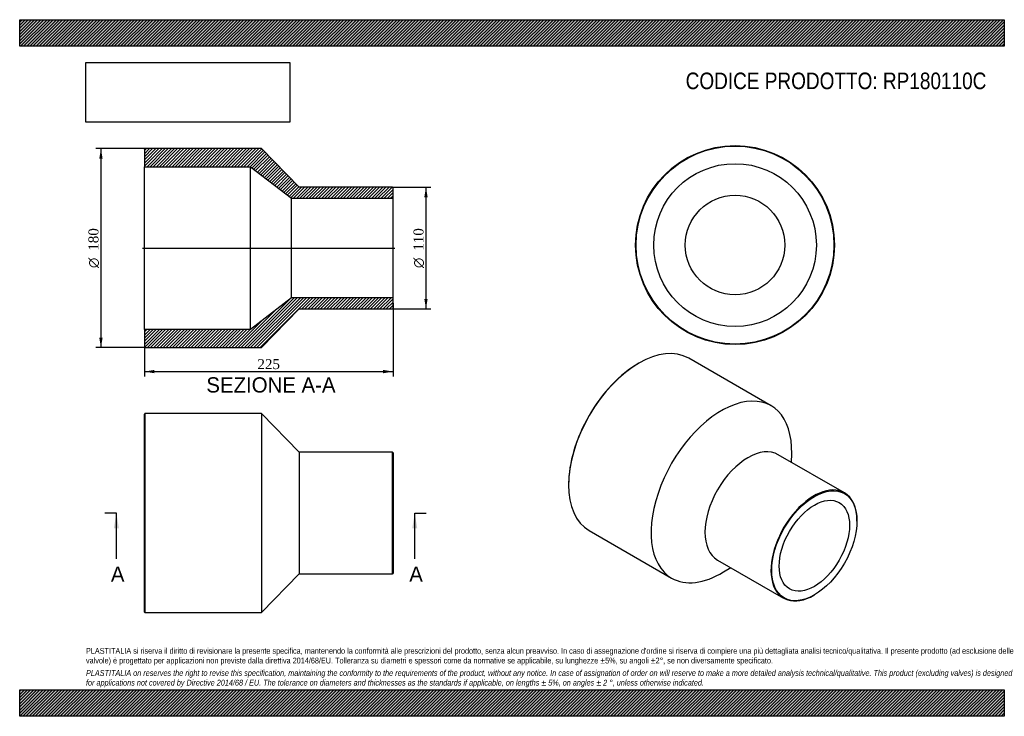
# Model space of a CAD drawing. Header units: millimetres. Extents: x 0 to 891, y 0 to 630.
import ezdxf
from ezdxf.enums import TextEntityAlignment as Align
from ezdxf.lldxf.tags import DXFTag

# ---------------------------------------------------------------- set-up
doc = ezdxf.new("R2010")
doc.units = ezdxf.units.MM
doc.header["$LTSCALE"] = 3
for name, color, linetype in [('Default', 7, 'Continuous'), ('DV4_Default', 7, 'Continuous'), ('RP180110C', 7, 'Continuous')]:
    doc.layers.add(name, color=color, linetype=linetype)
doc.styles.add('SEACAD_Solid_Edge_ANSI', font='seans.ttf')
doc.styles.add('SEACAD_Solid_Edge_ANSI1_Symbols', font='semeca1.ttf')
doc.styles.add('SEACAD_Times_New_Roman', font='times.ttf')
tags = doc.linetypes.add('CENTER2', pattern=[28.575, 19.05, -3.175, 3.175, -3.175]).pattern_tags.tags
tags[10:11] = [DXFTag(74, 4), DXFTag(75, 0), DXFTag(340, '0'), DXFTag(46, 0.0), DXFTag(50, 0.0), DXFTag(44, 0.0), DXFTag(45, 0.0)]
tags[8:9] = [DXFTag(74, 4), DXFTag(75, 0), DXFTag(340, '0'), DXFTag(46, 0.0), DXFTag(50, 0.0), DXFTag(44, 0.0), DXFTag(45, 0.0)]
tags[6:7] = [DXFTag(74, 4), DXFTag(75, 0), DXFTag(340, '0'), DXFTag(46, 0.0), DXFTag(50, 0.0), DXFTag(44, 0.0), DXFTag(45, 0.0)]
tags[4:5] = [DXFTag(74, 4), DXFTag(75, 0), DXFTag(340, '0'), DXFTag(46, 0.0), DXFTag(50, 0.0), DXFTag(44, 0.0), DXFTag(45, 0.0)]
doc.dimstyles.new('ANSImm', dxfattribs={"dimtxt": 9, "dimasz": 9, "dimexe": 4.5, "dimexo": 0, "dimgap": 2.25, "dimtad": 1, "dimdsep": 46, "dimtxsty": 'SEACAD_Times_New_Roman', "dimblk1": '_SE_FILLED', "dimblk2": '_SE_FILLED', "dimsah": 1, "dimcen": 4.5, "dimazin": 0, "dimtfac": 0.85, "dimtdec": 3, "dimtofl": 0, "dimtmove": 0, "dimatfit": 3, "dimfxl": 1, "dimarcsym": 0})
picture_1 = doc.add_image_def('image1.jpg', size_in_pixel=(4302, 1260))

# ---------------------------------------------------------------- blocks, each defined once
blk = doc.blocks.new('SE')
at = {"layer": 'RP180110C', "color": 7, "linetype": 'Continuous'}
for p, q in [((113.36, 273.75), (112.86, 273.25)), ((112.86, 94.25), (112.86, 273.25)), ((113.36, 273.75), (113.36, 93.75)), ((218.86, 273.75), (113.36, 273.75)), ((218.86, 273.75), (218.86, 93.75)), ((252.86, 238.75), (218.86, 273.75)), ((252.86, 238.75), (252.86, 128.75)), ((337.36, 238.75), (252.86, 238.75)), ((337.36, 128.75), (337.36, 238.75)), ((337.86, 238.25), (337.36, 238.75)), ((337.86, 238.25), (337.86, 129.25)), ((218.86, 93.75), (252.86, 128.75)), ((252.86, 128.75), (337.36, 128.75)), ((337.36, 128.75), (337.86, 129.25)), ((112.86, 94.25), (113.36, 93.75)), ((113.36, 93.75), (218.86, 93.75))]:
    blk.add_line(p, q, dxfattribs=at)
blk = doc.blocks.new('SE1')
at = {"layer": 'RP180110C', "color": 7, "linetype": 'Continuous'}
for p, q in [((679.97, 280.81), (605.37, 323.88)), ((560.37, 319.42), (560.01, 319.21)), ((746.26, 202.12), (686.51, 236.61)), ((698.38, 229.76), (698.58, 237.4)), ((496.73, 209.6), (496.73, 209.19)), ((757.65, 176.53), (757.65, 176.94)), ((515.37, 167.99), (589.97, 124.92)), ((631.51, 141.35), (691.26, 106.85)), ((636.87, 130.51), (643.38, 134.5)), ((718.76, 109.58), (719.11, 109.78))]:
    blk.add_line(p, q, dxfattribs=at)
for centre, major_axis, start_param, end_param in [((560.37, 245.93), (-45, -77.94), 3.141593, 6.283185), ((560.01, 246.14), (44.75, 77.51), 0.785398, 2.356195), ((634.97, 202.86), (-45, -77.94), 2.326333, 6.283185), ((659.01, 188.98), (-27.5, -47.63), 3.141593, 6.283185), ((718.76, 154.49), (27.5, 47.63), 0, 3.926991), ((718.76, 154.49), (27.5, 47.63), 5.497787, 6.283185), ((634.97, 202.86), (-45, -77.94), 0, 0.81526)]:
    blk.add_ellipse(centre, major_axis=major_axis, ratio=0.57735, start_param=start_param, end_param=end_param, dxfattribs=at)
for major_axis in [(-27.25, -47.2), (-22.5, -38.97)]:
    blk.add_ellipse((719.11, 154.28), major_axis=major_axis, ratio=0.57735, dxfattribs=at)
blk = doc.blocks.new('SE2')
at = {"layer": 'RP180110C', "color": 7, "linetype": 'Continuous'}
for radius in [90, 89.5, 73.6, 45]:
    blk.add_circle((647.34, 426.19), radius, dxfattribs=at)
blk = doc.blocks.new('SE4')
at = {"color": 7, "linetype": 'Continuous', "style": 'SEACAD_Solid_Edge_ANSI'}
blk.add_text('A', height=13.8, dxfattribs=at).set_placement((82.53, 135.45), align=Align.TOP_LEFT)
blk = doc.blocks.new('SE5')
at = {"color": 7, "linetype": 'Continuous', "style": 'SEACAD_Solid_Edge_ANSI'}
blk.add_text('A', height=13.8, dxfattribs=at).set_placement((352.53, 135.45), align=Align.TOP_LEFT)
blk = doc.blocks.new('SEANNOT_GROUP')
at = {"linetype": 'Continuous'}
blk.add_hatch(color=7, dxfattribs=at).paths.add_polyline_path([(89.8, 169.95), (87.5, 183.75), (85.2, 169.95)])
at = {"color": 7, "linetype": 'Continuous'}
blk.add_lwpolyline([(87.5, 142.35), (87.5, 183.75)], dxfattribs=at)
blk = doc.blocks.new('SEANNOT_GROUP1')
at = {"linetype": 'Continuous'}
blk.add_hatch(color=7, dxfattribs=at).paths.add_polyline_path([(359.8, 169.95), (357.5, 183.75), (355.2, 169.95)])
at = {"color": 7, "linetype": 'Continuous'}
blk.add_lwpolyline([(357.5, 142.35), (357.5, 183.75)], dxfattribs=at)
blk = doc.blocks.new('SE3')
at = {"layer": 'Default', "color": 7, "linetype": 'CENTER2'}
for p, q in [((87.5, 183.75), (77.15, 183.75)), ((357.5, 183.75), (367.85, 183.75))]:
    blk.add_line(p, q, dxfattribs=at)
at = {"layer": 'Default', "color": 7, "linetype": 'CENTER2', "const_width": 0.0001}
blk.add_lwpolyline([(87.5, 183.75), (357.5, 183.75)], dxfattribs=at)
at = {"layer": 'Default'}
for name in ['SEANNOT_GROUP', 'SEANNOT_GROUP1', 'SE4', 'SE5']:
    blk.add_blockref(name, (0, 0), dxfattribs=at)
blk = doc.blocks.new('SE6')
at = {"layer": 'RP180110C', "linetype": 'Continuous'}
h = blk.add_hatch(dxfattribs=at)
h.set_pattern_fill('LINE', scale=0.62992, angle=45, style=0)
h.paths.add_polyline_path([(252.86, 478.46), (218.86, 513.46), (113.36, 513.46), (112.86, 512.96), (112.86, 497.06), (208.86, 497.06), (245.86, 468.46), (337.86, 468.46), (337.86, 477.96), (337.36, 478.46)])
h = blk.add_hatch(dxfattribs=at)
h.set_pattern_fill('LINE', scale=0.62992, angle=45, style=0)
h.paths.add_polyline_path([(218.86, 333.46), (252.86, 368.46), (337.36, 368.46), (337.86, 368.96), (337.86, 378.46), (245.86, 378.46), (208.86, 349.86), (112.86, 349.86), (112.86, 333.96), (113.36, 333.46)])
at = {"layer": 'DV4_Default', "color": 7, "linetype": 'CENTER2'}
blk.add_line((111.11, 423.46), (339.61, 423.46), dxfattribs=at)
at = {"layer": 'RP180110C', "color": 7, "linetype": 'Continuous'}
for p, q in [((112.86, 512.96), (113.36, 513.46)), ((112.86, 512.96), (112.86, 497.06)), ((218.86, 513.46), (113.36, 513.46)), ((252.86, 478.46), (218.86, 513.46)), ((112.86, 349.86), (112.86, 497.06)), ((112.86, 497.06), (208.86, 497.06)), ((208.86, 349.86), (208.86, 497.06)), ((208.86, 497.06), (245.86, 468.46)), ((337.36, 478.46), (252.86, 478.46)), ((337.36, 478.46), (337.86, 477.96)), ((337.86, 468.46), (337.86, 477.96)), ((245.86, 378.46), (245.86, 468.46)), ((245.86, 468.46), (337.86, 468.46)), ((337.86, 378.46), (337.86, 468.46)), ((245.86, 378.46), (208.86, 349.86)), ((337.86, 378.46), (245.86, 378.46)), ((337.86, 368.96), (337.86, 378.46)), ((218.86, 333.46), (252.86, 368.46)), ((252.86, 368.46), (337.36, 368.46)), ((337.86, 368.96), (337.36, 368.46)), ((208.86, 349.86), (112.86, 349.86)), ((112.86, 349.86), (112.86, 333.96)), ((113.36, 333.46), (112.86, 333.96)), ((113.36, 333.46), (218.86, 333.46))]:
    blk.add_line(p, q, dxfattribs=at)
blk = doc.blocks.new('GDimGGroup')
at = {"layer": 'Default', "linetype": 'Continuous'}
for points in [[(369.15, 469.46), (367.65, 478.46), (366.15, 469.46)], [(369.15, 377.46), (366.15, 377.46), (367.65, 368.46)]]:
    blk.add_hatch(color=7, dxfattribs=at).paths.add_polyline_path(points)
at = {"layer": 'Default', "color": 7, "linetype": 'Continuous'}
for p, q in [((337.36, 478.46), (372.15, 478.46)), ((367.65, 478.46), (367.65, 368.46)), ((337.36, 368.46), (372.15, 368.46))]:
    blk.add_line(p, q, dxfattribs=at)
for s, style, p in [('110', 'SEACAD_Times_New_Roman', (356.4, 421.05)), ('O', 'SEACAD_Solid_Edge_ANSI1_Symbols', (356.4, 405.39))]:
    blk.add_text(s, height=9, rotation=90, dxfattribs=dict(at, style=style)).set_placement(p, align=Align.TOP_LEFT)
blk = doc.blocks.new('GDimGGroup1')
at = {"layer": 'Default', "linetype": 'Continuous'}
for points in [[(72.02, 504.46), (75.02, 504.46), (73.52, 513.46)], [(72.02, 342.46), (73.52, 333.46), (75.02, 342.46)]]:
    blk.add_hatch(color=7, dxfattribs=at).paths.add_polyline_path(points)
at = {"layer": 'Default', "color": 7, "linetype": 'Continuous'}
for p, q in [((113.36, 513.46), (69.02, 513.46)), ((73.52, 513.46), (73.52, 333.46)), ((113.36, 333.46), (69.02, 333.46))]:
    blk.add_line(p, q, dxfattribs=at)
for s, style, p in [('180', 'SEACAD_Times_New_Roman', (62.27, 421.05)), ('O', 'SEACAD_Solid_Edge_ANSI1_Symbols', (62.27, 405.39))]:
    blk.add_text(s, height=9, rotation=90, dxfattribs=dict(at, style=style)).set_placement(p, align=Align.TOP_LEFT)
blk = doc.blocks.new('DMBLK203')
at = {"layer": 'Default', "linetype": 'Continuous'}
for points in [[(121.86, 310.26), (121.86, 313.26), (112.86, 311.76)], [(328.86, 310.26), (337.86, 311.76), (328.86, 313.26)]]:
    blk.add_hatch(color=7, dxfattribs=at).paths.add_polyline_path(points)
at = {"layer": 'Default', "color": 7, "linetype": 'Continuous'}
for p, q in [((337.86, 373.71), (337.86, 307.26)), ((112.86, 341.91), (112.86, 307.26)), ((112.86, 311.76), (337.86, 311.76))]:
    blk.add_line(p, q, dxfattribs=at)
at = {"layer": 'Default', "color": 7, "linetype": 'Continuous', "style": 'SEACAD_Times_New_Roman'}
blk.add_text('225', height=9, dxfattribs=at).set_placement((215.12, 323.01), align=Align.TOP_LEFT)
blk = doc.blocks.new('_SE_FILLED')
at = {"color": 0}
blk.add_line((0, 0), (-1, 0), dxfattribs=at)
blk.add_solid([(0, 0), (-1, -0.1665), (-1, 0.1665), (0, 0)], dxfattribs=at)

msp = doc.modelspace()

# ---------------------------------------------------------------- hatches: boundary and pattern name
at = {"layer": 'Default', "linetype": 'Continuous'}
h = msp.add_hatch(dxfattribs=at)
h.set_pattern_fill('LINE', scale=0.629921, angle=45, style=0)
h.paths.add_polyline_path([(891, 606), (891, 630), (0, 630), (0, 606)])
for points in [[(891, 606), (891, 630), (0, 630), (0, 606)], [(891, 0), (891, 24), (0, 24), (0, 0)]]:
    msp.add_hatch(color=7, dxfattribs=at).paths.add_polyline_path(points)
h = msp.add_hatch(dxfattribs=at)
h.set_pattern_fill('LINE', scale=0.62992, angle=45, style=0)
h.paths.add_polyline_path([(891, 0), (891, 24), (0, 24), (0, 0)])

# ---------------------------------------------------------------- linework, layer by layer
at = {"layer": 'Default', "color": 7, "linetype": 'Continuous'}
for p, q in [((0, 630), (891, 630)), ((0, 606), (0, 630)), ((891, 630), (891, 606)), ((891, 606), (0, 606)), ((0, 24), (891, 24)), ((0, 0), (0, 24)), ((891, 24), (891, 0)), ((891, 0), (0, 0))]:
    msp.add_line(p, q, dxfattribs=at)

# ---------------------------------------------------------------- block references
at = {"layer": 'Default'}
for name in ['GDimGGroup1', 'SE6', 'SE2', 'GDimGGroup', 'SE1', 'SE', 'SE3']:
    msp.add_blockref(name, (0, 0), dxfattribs=at)

# ---------------------------------------------------------------- texts
at = {"layer": 'Default', "color": 7, "linetype": 'Continuous', "style": 'SEACAD_Solid_Edge_ANSI'}
msp.add_text('SEZIONE A-A', height=13.8, dxfattribs=at).set_placement((168.928, 306.613), align=Align.TOP_LEFT)
at = {"layer": 'Default', "attachment_point": 1}
for s, insert, char_height, width in [('{\\fArial Narrow|b0||i0||c0|p34;\\C7;\\H15.;\\W1.;CODICE PRODOTTO: RP180110C}', (602.666, 582.191), 15, 273.04435), ("{\\fArial Narrow|b0||i0||c0|p34;\\C7;\\H5.25;\\W1.;PLASTITALIA si riserva il diritto di revisionare la presente specifica, mantenendo la conformità alle prescrizioni del prodotto, senza alcun preavviso. In caso di assegnazione d'ordine si riserva di compiere una più dettagliata analisi tecnico/qualitativa. Il presente prodotto (ad esclusione delle \\P}{\\fArial Narrow|b0||i0||c0|p34;\\C7;\\H5.25;\\W1.;valvole) è progettato per applicazioni non previste dalla direttiva 2014/68/EU. Tolleranza su diametri e spessori come da normative se applicabile, su lunghezze ±5%, su angoli ±2°, se non diversamente specificato.\\P}{\\fArial Narrow|b0||i0||c0|p34;\\C7;\\H1.5;\\W1.;   \\P}{\\fArial Narrow|b0||i1||c0|p34;\\C7;\\H5.25;\\W1.;PLASTITALIA on reserves the right to revise this specification, maintaining the conformity to the requirements of the product, without any notice. In case of assignation of order on will reserve to make a more detailed analysis technical/qualitative. This product (excluding valves) is designed \\P}{\\fArial Narrow|b0||i1||c0|p34;\\C7;\\H5.25;\\W1.;for applications not covered by Directive 2014/68 / EU. The tolerance on diameters and thicknesses as the standards if applicable, on lengths ± 5%, on angles ± 2 °, unless otherwise indicated.\\P}", (60, 61.807), 5.25, 771)]:
    msp.add_mtext(s, dxfattribs=dict(at, insert=insert, char_height=char_height, width=width))

# ---------------------------------------------------------------- dimensions: what is measured, and where the dimension line sits
at = {"layer": 'Default', "color": 7, "linetype": 'Continuous'}
dim = msp.add_linear_dim(base=(337.857, 311.758), p1=(112.857, 341.907), p2=(337.857, 373.707), text='\\A1;<>', dimstyle='ANSImm', dxfattribs=at)
dim.commit()
dim.dimension.update_dxf_attribs({"geometry": 'DMBLK203', "text_midpoint": (225.357, 311.758), "dimtype": 160})

# ---------------------------------------------------------------- pictures from other files: only their frames are drawn
image = msp.add_image(picture_1, insert=(60, 537.31), size_in_units=(184.371, 54))
image.dxf.flags = 7

doc.saveas('drawing.dxf')
